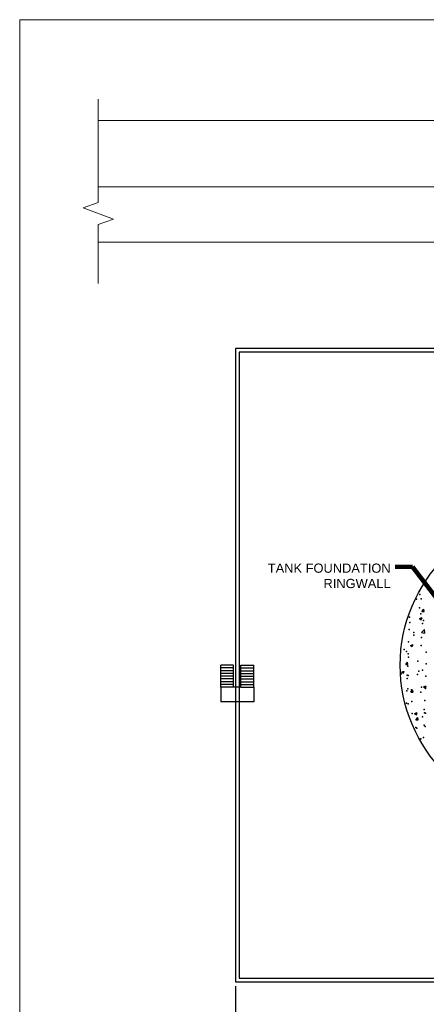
# Model space of a CAD drawing. Header units: feet. Extents: x -3399 to 3801, y -2299 to 2621.
# Tile 2 of 7: x -3399 to -2073, y -589 to 2621. Entities that reach past the tile are written whole.
import ezdxf

# ---------------------------------------------------------------- set-up
doc = ezdxf.new("R2010")
doc.units = ezdxf.units.FT
doc.header["$MEASUREMENT"] = 0
doc.layers.get('DefPoints').update_dxf_attribs({"lineweight": 0})
for name, color, linetype, lineweight in [('C-FUEL-BERM', 5, 'Continuous', 30), ('C-PVMT-CONC', 2, 'Continuous', 25), ('C-SITE-STRS', 5, 'Continuous', 30), ('G-ANNO-DIMS', 2, 'Continuous', 0), ('G-ANNO-MASK', 1, 'Continuous', 0), ('G-ANNO-NOTE', 4, 'Continuous', 30), ('M-FNCE', 4, 'BARBWIRE_1', 18), ('M-ROAD', 3, 'Continuous', 18)]:
    doc.layers.add(name, color=color, linetype=linetype, lineweight=lineweight)
doc.layers.add('G-ANNO-NPLT', color=2, linetype='Continuous', lineweight=0, plot=False)
doc.styles.add("AEC_AC_23CivDims-CC_1_20'", font='arial.ttf', dxfattribs={"height": 30})
doc.styles.add("AEC_AC_55Text-LeftTop_1_20'", font='arial.ttf', dxfattribs={"height": 30})
doc.styles.add('Style-Arial', font='arial.ttf')
doc.styles.add('Style-romand', font='romand.shx')
doc.styles.add('TEXT', font='romans.shx', dxfattribs={"width": 0.8})
doc.linetypes.add('BARBWIRE_1', pattern='A,12,-1.2,["X",Style-romand,S=0.9,R=0,X=-0.3,Y=-0.45],-1.2', length=14.4)
doc.dimstyles.new("AEC_AC_23_Civ-Dims_20'", dxfattribs={"dimtxt": 30, "dimasz": 45, "dimexe": 15, "dimexo": 15, "dimgap": 15, "dimtad": 1, "dimlfac": 0.083333, "dimzin": 15, "dimdsep": 46, "dimtxsty": "AEC_AC_23CivDims-CC_1_20'", "dimcen": 0.09, "dimclrd": 256, "dimclre": 256, "dimazin": 2, "dimtfac": 1, "dimtmove": 1, "dimatfit": 3, "dimfxl": 1, "dimfrac": 1, "dimtolj": 1, "dimtzin": 15, "dimlwd": 30, "dimlwe": 30, "dimarcsym": 0})
doc.dimstyles.new("AEC_AC_55_Notes_1_20'", dxfattribs={"dimtxt": 30, "dimasz": 45, "dimexe": 15, "dimexo": 15, "dimgap": 15, "dimtad": 1, "dimjust": 1, "dimdec": 3, "dimzin": 15, "dimdsep": 46, "dimlunit": 5, "dimtxsty": "AEC_AC_55Text-LeftTop_1_20'", "dimblk": 'NONE', "dimcen": 0.09, "dimclrd": 256, "dimclre": 256, "dimazin": 2, "dimtfac": 0.7, "dimtdec": 3, "dimtmove": 1, "dimatfit": 1, "dimfxl": 1, "dimfrac": 1, "dimtolj": 1, "dimtzin": 15, "dimlwd": 30, "dimlwe": 30, "dimarcsym": 0})
doc.dimstyles.new('USACE ARROW DIM SET', dxfattribs={"dimtxt": 30, "dimasz": 56.4, "dimexe": 15, "dimexo": 15, "dimgap": 15, "dimtad": 1, "dimzin": 15, "dimdsep": 46, "dimtxsty": 'TEXT', "dimcen": 1.08, "dimclrd": 256, "dimclre": 256, "dimazin": 2, "dimtfac": 1, "dimtmove": 1, "dimatfit": 3, "dimfxl": 1, "dimfrac": 1, "dimtzin": 15, "dimlwd": 0, "dimlwe": -1, "dimarcsym": 0})

# ---------------------------------------------------------------- blocks, each defined once
blk = doc.blocks.new('*D110')
at = {"layer": 'DefPoints', "color": 0, "transparency": 16777216}
for p in [(-2695.5, -515.4), (-631.5, -515.4), (-631.5, -920.5)]:
    blk.add_point(p, dxfattribs=at)
at = {"layer": 'G-ANNO-DIMS', "lineweight": 30, "transparency": 16777216}
for p, q in [((-2695.5, -530.4), (-2695.5, -935.5)), ((-631.5, -530.4), (-631.5, -935.5)), ((-2650.5, -920.5), (-676.5, -920.5))]:
    blk.add_line(p, q, dxfattribs=at)
at = {"layer": 'G-ANNO-DIMS', "transparency": 16777216}
for points in [[(-2650.5, -913), (-2650.5, -928), (-2695.5, -920.5)], [(-676.5, -913), (-676.5, -928), (-631.5, -920.5)]]:
    blk.add_solid(points, dxfattribs=at)
at = {"layer": 'G-ANNO-DIMS', "color": 0, "lineweight": 30, "transparency": 16777216, "insert": (-1663.5, -885.8), "char_height": 30, "attachment_point": 5, "style": "AEC_AC_23CivDims-CC_1_20'"}
blk.add_mtext('\\A1;"X" (SEE TABLE 3)', dxfattribs=at)
blk = doc.blocks.new('_None')

msp = doc.modelspace()

# ---------------------------------------------------------------- linework, layer by layer
at = {"layer": 'C-FUEL-BERM'}
for points in [[(-631.545, 1548.583, 66.892), (-2695.545, 1548.583, 66.892), (-2695.545, -515.417, 66.892), (-631.545, -515.417, 66.892)], [(-643.545, 1536.583, 66.892), (-2683.545, 1536.583, 66.892), (-2683.545, -503.417, 66.892), (-643.545, -503.417, 66.892)]]:
    msp.add_3dface(points, dxfattribs=at)
at = {"layer": 'C-PVMT-CONC'}
for p, q in [((-2095.485, 758.353, 66.892), (-2094.347, 758.177, 66.892)), ((-2094.347, 758.177, 66.892), (-2094.559, 760, 66.892)), ((-2087.628, 692.062, 66.892), (-2081.843, 698.957, 66.892)), ((-2087.628, 692.062, 66.892), (-2080.456, 691.435, 66.892)), ((-2080.456, 691.435, 66.892), (-2081.843, 698.957, 66.892)), ((-2095.695, 668.238, 66.892), (-2087.293, 671.464, 66.892)), ((-2095.695, 668.238, 66.892), (-2089.726, 664.212, 66.892)), ((-2089.726, 664.212, 66.892), (-2087.293, 671.464, 66.892)), ((-2089.109, 623.075, 66.892), (-2079.763, 632.817, 66.892)), ((-2089.109, 623.075, 66.892), (-2078.437, 621.42, 66.892)), ((-2078.437, 621.42, 66.892), (-2079.763, 632.816, 66.892)), ((-2149.897, 608.704, 66.892), (-2149.877, 608.702, 66.892)), ((-2149.877, 608.702, 66.892), (-2149.887, 608.758, 66.892)), ((-2124.893, 581.22, 66.892), (-2116.491, 584.446, 66.892)), ((-2124.893, 581.22, 66.892), (-2118.924, 577.194, 66.892)), ((-2118.924, 577.194, 66.892), (-2116.491, 584.446, 66.892)), ((-2140.399, 519.067, 66.892), (-2134.614, 525.961, 66.892)), ((-2140.399, 519.067, 66.892), (-2133.226, 518.439, 66.892)), ((-2133.226, 518.439, 66.892), (-2134.614, 525.961, 66.892)), ((-2154.091, 494.202, 66.892), (-2145.689, 497.428, 66.892)), ((-2154.091, 494.202, 66.892), (-2148.122, 490.176, 66.892)), ((-2148.122, 490.176, 66.892), (-2145.689, 497.428, 66.892)), ((-2123.749, 428.803, 66.892), (-2117.964, 435.698, 66.892)), ((-2123.749, 428.803, 66.892), (-2116.576, 428.176, 66.892)), ((-2116.576, 428.176, 66.892), (-2117.964, 435.698, 66.892)), ((-2082.462, 445.888, 66.892), (-2074.06, 449.113, 66.892)), ((-2082.462, 445.888, 66.892), (-2076.493, 441.862, 66.892)), ((-2076.493, 441.862, 66.892), (-2074.06, 449.113, 66.892)), ((-2111.66, 358.87, 66.892), (-2103.258, 362.095, 66.892)), ((-2111.66, 358.87, 66.892), (-2105.691, 354.844, 66.892)), ((-2105.691, 354.844, 66.892), (-2103.258, 362.095, 66.892)), ((-2107.099, 338.54, 66.892), (-2101.314, 345.435, 66.892)), ((-2107.099, 338.54, 66.892), (-2099.926, 337.913, 66.892)), ((-2099.926, 337.913, 66.892), (-2101.314, 345.435, 66.892))]:
    msp.add_line(p, q, dxfattribs=at)
msp.add_circle((-1663.545, 516.583, 66.892), 495, dxfattribs=at)
for p in [(-2094.4, 746.561, 66.892), (-2105.57, 731.446, 66.892), (-2090.06, 732.646, 66.892), (-2095.927, 703.187, 66.892), (-2090.688, 683.862, 66.892), (-2128.224, 672.852, 66.892), (-2127.496, 655.857, 66.892), (-2085.459, 652.291, 66.892), (-2082.048, 661.84, 66.892), (-2129.684, 632.905, 66.892), (-2114.056, 622.542, 66.892), (-2113.616, 614.511, 66.892), (-2131.143, 592.958, 66.892), (-2090.414, 580.691, 66.892), (-2088.754, 606.423, 66.892), (-2145.184, 567.182, 66.892), (-2137.93, 561.545, 66.892), (-2132.602, 553.01, 66.892), (-2073.871, 558.839, 66.892), (-2131.642, 542.331, 66.892), (-2100.967, 529.83, 66.892), (-2073.448, 520.745, 66.892), (-2155.795, 488.323, 66.892), (-2135.996, 484.107, 66.892), (-2134.061, 513.063, 66.892), (-2132.535, 482.5, 66.892), (-2102.494, 486.455, 66.892), (-2097.239, 497.519, 66.892), (-2085.813, 500.336, 66.892), (-2135.52, 473.116, 66.892), (-2074.907, 480.798, 66.892), (-2136.979, 433.169, 66.892), (-2134.063, 439.126, 66.892), (-2121.114, 436.522, 66.892), (-2090.768, 428.736, 66.892), (-2088.615, 445.109, 66.892), (-2076.367, 440.851, 66.892), (-2138.439, 393.221, 66.892), (-2131.996, 390.376, 66.892), (-2120.183, 397.78, 66.892), (-2077.826, 400.904, 66.892), (-2119.18, 359.084, 66.892), (-2080.423, 372.496, 66.892), (-2079.285, 360.956, 66.892), (-2075.965, 360.428, 66.892), (-2086.167, 348.381, 66.892), (-2080.744, 321.009, 66.892), (-2107.534, 313.098, 66.892), (-2104.297, 311.499, 66.892), (-2077.493, 317.053, 66.892), (-2091.121, 276.781, 66.892), (-2082.203, 281.062, 66.892)]:
    msp.add_point(p, dxfattribs=at)
at = {"layer": 'C-SITE-STRS'}
for p, q in [((-2701.545, 516.583, 66.892), (-2743.545, 516.583, 66.892)), ((-2743.545, 444.583, 66.892), (-2743.545, 516.583, 66.892)), ((-2701.545, 444.583, 66.892), (-2701.545, 516.583, 66.892)), ((-2677.545, 444.583, 66.892), (-2677.545, 516.583, 66.892)), ((-2677.545, 516.583, 66.892), (-2635.545, 516.583, 66.892)), ((-2635.545, 444.583, 66.892), (-2635.545, 516.583, 66.892)), ((-2701.545, 507.583, 66.892), (-2743.545, 507.583, 66.892)), ((-2701.545, 498.583, 66.892), (-2743.545, 498.583, 66.892)), ((-2701.545, 489.583, 66.892), (-2743.545, 489.583, 66.892)), ((-2677.545, 507.583, 66.892), (-2635.545, 507.583, 66.892)), ((-2677.545, 498.583, 66.892), (-2635.545, 498.583, 66.892)), ((-2677.545, 489.583, 66.892), (-2635.545, 489.583, 66.892)), ((-2701.545, 480.583, 66.892), (-2743.545, 480.583, 66.892)), ((-2701.545, 471.583, 66.892), (-2743.545, 471.583, 66.892)), ((-2701.545, 462.583, 66.892), (-2743.545, 462.583, 66.892)), ((-2701.545, 453.583, 66.892), (-2743.545, 453.583, 66.892)), ((-2677.545, 480.583, 66.892), (-2635.545, 480.583, 66.892)), ((-2677.545, 471.583, 66.892), (-2635.545, 471.583, 66.892)), ((-2677.545, 462.583, 66.892), (-2635.545, 462.583, 66.892)), ((-2677.545, 453.583, 66.892), (-2635.545, 453.583, 66.892)), ((-2743.545, 444.583, 66.892), (-2743.545, 396.583, 66.892)), ((-2701.545, 444.583, 66.892), (-2743.545, 444.583, 66.892)), ((-2677.545, 444.583, 66.892), (-2701.545, 444.583, 66.892)), ((-2677.545, 444.583, 66.892), (-2635.545, 444.583, 66.892)), ((-2635.545, 444.583, 66.892), (-2635.545, 396.583, 66.892)), ((-2635.545, 396.583, 66.892), (-2743.545, 396.583, 66.892))]:
    msp.add_line(p, q, dxfattribs=at)
at = {"layer": 'G-ANNO-MASK', "linetype": 'Continuous', "ltscale": 3, "elevation": 33.446, "flags": 128}
msp.add_lwpolyline([(-3142.671, 1761.216), (-3142.671, 1953.024), (-3093.217, 1971.024), (-3192.126, 2007.023), (-3142.671, 2025.023), (-3142.671, 2361.461)], dxfattribs=at)
at = {"layer": 'G-ANNO-NPLT'}
msp.add_3dface([(-3399.001, -2299.152, 66.892), (3800.999, -2299.152, 66.892), (3800.999, 2620.848, 66.892), (-3399.001, 2620.848, 66.892)], dxfattribs=at)
at = {"layer": 'M-FNCE', "ltscale": 20}
msp.add_line((51.811, 2291.702, 33.446), (-3142.671, 2291.702, 33.446), dxfattribs=at)
at = {"layer": 'M-ROAD', "ltscale": 3}
msp.add_line((-428.187, 2075.703, 33.446), (-3142.671, 2075.703, 33.446), dxfattribs=at)
at = {"layer": 'M-ROAD', "ltscale": 3, "elevation": 33.446, "flags": 128}
msp.add_lwpolyline([(-428.187, 1895.704), (-3142.671, 1895.704)], dxfattribs=at)

# ---------------------------------------------------------------- texts
at = {"layer": 'G-ANNO-NOTE', "insert": (-2189.628, 847.852, 66.892), "char_height": 30, "attachment_point": 3, "style": 'Style-Arial'}
msp.add_mtext('TANK FOUNDATION\\PRINGWALL', dxfattribs=at)

# ---------------------------------------------------------------- dimensions: what is measured, and where the dimension line sits
at = {"layer": 'G-ANNO-DIMS', "lineweight": 30}
dim = msp.add_linear_dim(base=(-631.545, -920.459, 66.892), p1=(-2695.545, -515.417, 66.892), p2=(-631.545, -515.417, 66.892), text='"X" (SEE TABLE 3)', dimstyle="AEC_AC_23_Civ-Dims_20'", override={"dimpost": "'"}, dxfattribs=at)
dim.commit()
dim.dimension.update_dxf_attribs({"geometry": '*D110', "text_midpoint": (-1663.545, -885.793, 66.892)})

# ---------------------------------------------------------------- leaders
at = {"layer": 'G-ANNO-NOTE', "annotation_type": 0, "has_hookline": 1, "hookline_direction": 1}
for points, text_width in [([(-1999.842, 682.502, 66.892), (-2118.228, 836.823, 66.892), (-2174.628, 836.823, 66.892)], 396.057), ([(-1689.951, -257.056), (-1809.426, -119.14), (-1865.826, -119.14)], 213.397)]:
    msp.add_leader(points, dimstyle='USACE ARROW DIM SET', override={"dimtad": 0, "dimtxsty": 'Style-Arial', "dimclrd": 0, "dimlwd": 65534}, dxfattribs=dict(at, text_width=text_width))
at = {"layer": 'G-ANNO-NOTE', "lineweight": 30, "annotation_type": 0, "has_hookline": 1, "hookline_direction": 1, "text_width": 377.578}
msp.add_leader([(-1793.77, -522.651), (-2079.865, -731.768), (-2124.865, -731.768)], dimstyle="AEC_AC_55_Notes_1_20'", override={"dimtad": 0, "dimclrd": 0, "dimlwd": 65534}, dxfattribs=at)

doc.saveas('drawing.dxf')
